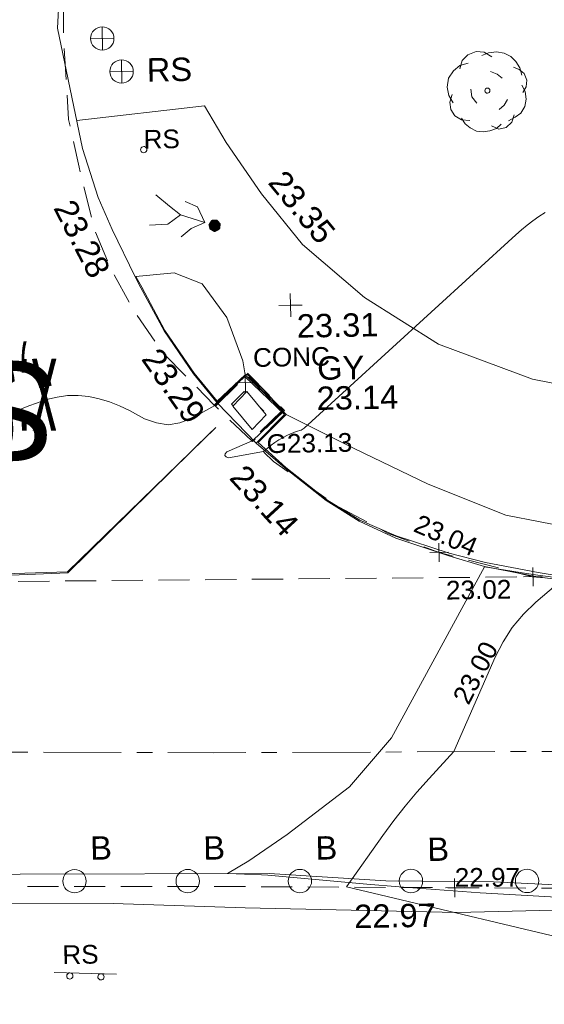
# Model space of a CAD drawing. Header units: millimetres. Extents: x -287732 to 520720, y -88450 to 287754.
# Tile 36 of 256: x -210665 to -202243, y -38345 to -22545. Entities that reach past the tile are written whole.
import ezdxf

# ---------------------------------------------------------------- set-up
doc = ezdxf.new("R2010")
doc.units = ezdxf.units.MM
for name, pattern in [('IMPORT-CENTER _6_', [2000, 1250, -250, 250, -250]), ('IMPORT-DASHED _2_', [750, 500, -250]), ('IMPORT-UG_ELEC_STREET LIGHTING_QLB2 _2_', [2700, 1500, -300.0000000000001, 0, -250, 150, -300.0000000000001, 0, -200])]:
    doc.linetypes.add(name, pattern=pattern)
for name, color, linetype, lineweight, true_color in [('00_TOPO_FOOTPATH', 7, 'Continuous', 9, 0xa50000), ('00_TOPO_FURN_BOLLARD', 7, 'Continuous', 9, 0x666666), ('00_TOPO_FURN_SIGN', 7, 'Continuous', 9, 0x666666), ('00_TOPO_KERB_BOTTOM', 1, 'Continuous', 9, 0xff0000), ('00_TOPO_KERB_TOP', 7, 'Continuous', 9, 0xa500a5), ('00_TOPO_LEVEL_SPOT', 7, 'Continuous', 9, 0x666666), ('00_TOPO_ROAD_MARKING_WHITE_CONTINUOUS', 7, 'Continuous', 9, 0x999999), ('00_TOPO_SERV_GULLY', 7, 'Continuous', 9, 0x5252a5), ('00_TOPO_TREE', 7, 'Continuous', 9, 0x666666), ('00_UAV_FORM_LINES', 7, 'Continuous', 9, 0x666666), ('01_DTM_CONTOUR_MNR', 7, 'Continuous', 9, 0xa5a552), ('12333-PUM-2D-U-0001-C01 - Rev2_REVIT IMPORT_dwg', 7, 'Continuous', 9, 0x767676), ('CONTOURS_INDEX', 4, 'Continuous', 9, 0x00ffff), ('CONTOURS_INDEX_LVL', 4, 'Continuous', 9, 0x00ffff), ('CONTOURS_MINOR', 7, 'Continuous', 9, 0x00a5a5), ('FORM_LINE', 7, 'IMPORT-DASHED _2_', 9, 0x00a500), ('FORM_LINE_LVL', 7, 'Continuous', 9, 0x00a500), ('GULLY', 7, 'Continuous', 9, 0x7fbfff), ('GULLY_LVL', 7, 'Continuous', 9, 0x7fbfff), ('MARKINGS_WHITE_LINE', 7, 'Continuous', 9, 0xc0c0c0), ('ROAD_CROWNLINE', 7, 'IMPORT-CENTER _6_', 9, 0xa500a5), ('ROAD_MARKINGS', 7, 'Continuous', 9, 0xc0c0c0), ('ROADSIGN', 7, 'Continuous', 9, 0x00a5a5), ('ROADSIGN_TXT', 7, 'Continuous', 9, 0x00a5a5), ('SIGN', 7, 'Continuous', 9, 0x00a5a5), ('SIGN_TXT', 7, 'Continuous', 9, 0x00a5a5)]:
    doc.layers.add(name, color=color, linetype=linetype, lineweight=lineweight, true_color=true_color)
for name, color, linetype, lineweight in [('00_TOPO_PEDASTRIAN', 7, 'Continuous', 9), ('00_TOPO_ROAD_EDGE', 7, 'Continuous', 9), ('00_TOPO_ROAD_TEXT', 7, 'Continuous', 9), ('00_TOPO_SURFACE', 7, 'Continuous', 9), ('CHANGE_OF_SURFACE', 7, 'IMPORT-DASHED _2_', 9), ('CHANGE_OF_SURFACE_LVL', 7, 'Continuous', 9), ('Text', 7, 'Continuous', 9), ('TEXT_TXT', 7, 'Continuous', 9)]:
    doc.layers.add(name, color=color, linetype=linetype, lineweight=lineweight)
doc.styles.add('Arial_3', font='arial.ttf', dxfattribs={"height": 299.9999999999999})
doc.styles.add('Arial_5', font='arial.ttf', dxfattribs={"height": 1570.818878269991})
doc.styles.add('Swis721 Lt BT_2', font='swissl.ttf', dxfattribs={"height": 375})
doc.styles.add('Swis721 Lt BT_24', font='swissl.ttf', dxfattribs={"width": 0.393621, "height": 1500})

# ---------------------------------------------------------------- blocks, each defined once
blk = doc.blocks.new('12333-PUM-2D-U-0001-C01 - Rev2_REVIT IMPORT_dwg_PEDESTRIAN CROSS-2077057-Site Location Plan Proposed')
at = {"layer": '00_TOPO_PEDASTRIAN', "true_color": 0xe2e2e2}
blk.add_hatch(color=254, dxfattribs=at).paths.add_polyline_path([(533694013.1314922, 725533098.1409225), (533694082.567378, 725533133.2083061), (533694097.0972908, 725533155.4083337), (533694101.4459887, 725533233.0752666), (533694049.6021676, 725533291.069075), (533693966.2068376, 725533292.524746), (533693948.2519472, 725533283.4569416), (533693905.652398, 725533218.3697536), (533693921.5535598, 725533142.2237315), (533693986.6407477, 725533099.6241823)])
at = {"layer": '00_TOPO_PEDASTRIAN', "color": 253, "true_color": 0xaaaaaa, "flags": 128}
for points in [[(533693459.3850534, 725533382.3265597), (533693283.4504516, 725533521.4605879), (533693069.4278523, 725533707.792194)], [(533693537.3575766, 725533595.8079311), (533693734.0864857, 725533504.5044858), (533693846.3880157, 725533252.7013686), (533693626.6524458, 725533160.1303418), (533693467.1797662, 725533025.5810281)], [(533693846.3880157, 725533252.7013686), (533693459.3850534, 725533382.3265597), (533693253.3460518, 725533237.7576723), (533692958.9429516, 725533222.8270801)]]:
    blk.add_lwpolyline(points, dxfattribs=at)
blk = doc.blocks.new('12333-PUM-2D-U-0001-C01 - Rev2_REVIT IMPORT_dwg_CONIFEROUS_TREE-2077090-Site Location Plan Proposed')
at = {"layer": '00_TOPO_TREE', "color": 254, "true_color": 0xcccccc, "flags": 128}
for points in [[(533697985.8354382, 725535644.5373849), (533698025.447797, 725535776.5785811), (533698117.8766342, 725535869.0074184), (533698249.9178305, 725535921.8238969), (533698381.9590266, 725535908.6197773), (533698500.7961032, 725535829.3950596)], [(533698342.3466678, 725535855.8032988), (533698447.9796248, 725535895.4156578), (533698580.0208209, 725535908.6197773), (533698698.8578975, 725535882.211538), (533698804.4908544, 725535829.3950596), (533698883.7155721, 725535750.1703418), (533698949.7361702, 725535644.5373849), (533698976.1444095, 725535525.7003083)], [(533697866.9983616, 725535103.1684805), (533697800.9777635, 725535222.0055573), (533697774.5695242, 725535354.0467533), (533697800.9777635, 725535499.2920691), (533697880.2024812, 725535618.1291456), (533697985.8354382, 725535697.3538635), (533698117.8766342, 725535736.9662223)], [(533698474.3878641, 725535591.7209064), (533698580.0208209, 725535552.1085476), (533698659.2455386, 725535486.0879495)], [(533698844.1032133, 725535657.7415045), (533698936.5320507, 725535618.1291456), (533699015.7567683, 725535552.1085476), (533699055.3691271, 725535446.4755906), (533699042.1650075, 725535340.8426338), (533698989.3485291, 725535248.4137964)], [(533698976.1444095, 725535367.250873), (533699028.960888, 725535261.617916), (533699042.1650075, 725535142.7808396), (533699015.7567683, 725535023.943763), (533698949.7361702, 725534918.3108059), (533698857.3073328, 725534852.290208), (533698751.6743759, 725534799.4737294)], [(533698131.0807539, 725534812.6778489), (533697999.0395577, 725534825.8819686), (533697893.4066008, 725534891.9025667), (533697827.3860027, 725534997.5355237), (533697814.181883, 725535116.3726003), (533697853.794242, 725535235.2096767)], [(533698249.9178305, 725535089.964361), (533698170.6931129, 725535195.5973179), (533698157.4889932, 725535314.4343946)], [(533698738.4702564, 725535142.7808396), (533698685.6537778, 725535050.3520023), (533698606.4290602, 725534984.331404)], [(533698844.1032133, 725534891.9025667), (533698804.4908544, 725534773.0654901), (533698712.0620171, 725534693.8407724), (533698593.2249405, 725534667.4325333), (533698474.3878641, 725534720.2490116)], [(533698632.8372994, 725534746.657251), (533698553.6125817, 725534680.6366528), (533698447.9796248, 725534641.0242939), (533698342.3466678, 725534627.8201743), (533698236.7137108, 725534641.0242939), (533698131.0807539, 725534693.8407724), (533698051.8560362, 725534759.8613706), (533697999.0395577, 725534852.290208)]]:
    blk.add_lwpolyline(points, dxfattribs=at)
at = {"layer": '00_TOPO_TREE', "color": 254, "true_color": 0xcccccc}
blk.add_ellipse((533698421.5713855, 725535288.0261552), major_axis=(0, 40.73332190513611), ratio=0.9999999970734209, dxfattribs=at)
blk = doc.blocks.new('12333-PUM-2D-U-0001-C01 - Rev2_REVIT IMPORT_dwg_MSL_Bollard_2-2077182-Site Location Plan Proposed')
at = {"layer": '00_TOPO_FURN_BOLLARD', "color": 254, "true_color": 0xcccccc}
blk.add_circle((0, 0), 62.50000000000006, dxfattribs=at)
blk = doc.blocks.new('12333-PUM-2D-U-0001-C01 - Rev2_REVIT IMPORT_dwg_MSL_RoadSign_SYM-2077193-Site Location Plan Proposed')
at = {"layer": '00_TOPO_FURN_SIGN', "color": 254, "true_color": 0xcccccc}
for p, q in [((-0.2287617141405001, -500.0000000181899), (-0.2287617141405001, 499.9999999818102)), ((-500.2287617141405, 0), (499.7712382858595, 0))]:
    blk.add_line(p, q, dxfattribs=at)
blk.add_circle((-0.2287617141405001, 0), 500.0000000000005, dxfattribs=at)
blk = doc.blocks.new('12333-PUM-2D-U-0001-C01 - Rev2_REVIT IMPORT_dwg_MM-2077200-Site Location Plan Proposed')
at = {"layer": '00_TOPO_LEVEL_SPOT', "color": 254, "true_color": 0xcccccc, "flags": 128}
for points in [[(500.0000000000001, 0), (0, 0), (0, 500.0000000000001)], [(0, -500.0000000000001), (0, 0), (-500.0000000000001, 0)]]:
    blk.add_lwpolyline(points, dxfattribs=at)
blk = doc.blocks.new('12333-PUM-2D-U-0001-C01 - Rev2_REVIT IMPORT_dwg_MGS62954_T2_Galway_ITM_3d_Rev1-2077680-Site Location Plan Proposed')
at = {"layer": '00_TOPO_FOOTPATH', "color": 254, "true_color": 0xcccccc, "flags": 128}
for points in [[(533691820.7927331, 725534922.0456265), (533693875.040425, 725535121.7654512), (533694212.7353935, 725534526.63968), (533694766.8859937, 725533694.2056744), (533695411.3609727, 725532872.3633764), (533696392.6597428, 725532004.0532382), (533697563.4388061, 725531232.0749664), (533699066.2225912, 725530644.7332549), (533700825.9098516, 725530265.395303), (533702469.1437068, 725530080.511673), (533704776.4863335, 725529984.4054228), (533707598.8263958, 725530069.256862), (533710288.9305036, 725530007.4723433), (533712304.6461683, 725530017.6468557), (533714804.6280224, 725529949.3521751), (533719178.2763833, 725529831.9239718), (533723376.6614003, 725529730.7802141), (533726844.1411495, 725529688.1416405), (533730505.1700301, 725529676.8274227), (533732966.8842585, 725529615.6424259), (533735871.1443638, 725529492.4594053)], [(533695099.3840633, 725530148.0523796), (533696184.0220641, 725529582.7719326), (533697359.5495467, 725528990.5661861), (533698598.9221547, 725528469.3805934), (533699694.2821805, 725528236.7511711), (533701118.2044929, 725528118.3071287), (533703003.5859919, 725528018.3769999), (533706127.0283537, 725527907.4418334), (533709131.7211658, 725527874.7755041), (533712146.336264, 725527790.6842086), (533715186.7968982, 725527718.3604088), (533718066.4290972, 725527663.8844986), (533722021.4424978, 725527595.3003036), (533725031.2692128, 725527567.265404), (533730059.5391114, 725527466.9870226), (533733218.7544251, 725527441.3378489), (533735891.7528026, 725527383.6132758), (533738626.5596517, 725527337.5902424), (533741033.7050752, 725527302.5815476), (533743871.4091129, 725527255.0549641), (533746569.4704306, 725527200.4039946)]]:
    blk.add_lwpolyline(points, dxfattribs=at)
at = {"layer": '00_TOPO_KERB_BOTTOM', "color": 254, "true_color": 0xcccccc, "flags": 128}
blk.add_lwpolyline([(533692712.77217, 725532397.892115), (533692802.2899946, 725532221.8621006), (533693162.9143394, 725531523.2361195), (533693621.9590318, 725530825.714268), (533693996.0841529, 725530355.9988405), (533694448.5932842, 725530770.9334652), (533695075.0075648, 725530147.826786), (533694608.5491027, 725529698.6652929), (533695067.2414637, 725529286.609404), (533695717.2920297, 725528756.6044194), (533696242.1026932, 725528415.1828749), (533696825.5180073, 725528134.0047326), (533697670.9170958, 725527837.2625825), (533698238.3318217, 725527654.890962), (533699089.0564945, 725527475.842477), (533699938.6447018, 725527343.4939046), (533700865.906726, 725527304.5031056), (533702102.3069716, 725527279.2092751), (533703550.9560022, 725527257.381877), (533705786.2235602, 725527200.0530872), (533707910.3267434, 725527163.856397)], dxfattribs=at)
at = {"layer": '00_TOPO_KERB_TOP', "color": 254, "true_color": 0xcccccc, "flags": 128}
blk.add_lwpolyline([(533692727.673927, 725532405.470214), (533692817.1687816, 725532229.485368), (533693177.36486, 725531531.6890537), (533693635.5077642, 725530835.5374763), (533693997.9061876, 725530380.5449594), (533694450.5749376, 725530795.1335776), (533695099.3840633, 725530148.0523796), (533694642.8519773, 725529707.2106861), (533695077.9683383, 725529299.4339162), (533695727.1608306, 725528770.1285439), (533696250.3235839, 725528429.7790664), (533696831.93555, 725528169.1030021), (533697676.244288, 725527880.2884748), (533698258.2579357, 725527719.2110997), (533699097.9958991, 725527544.0914277), (533699940.2877163, 725527390.1442437), (533700866.4289353, 725527345.9242947), (533702102.6038768, 725527311.7599156), (533703551.296261, 725527274.0966003), (533705786.6456086, 725527252.0097731), (533707910.8304716, 725527209.36132)], dxfattribs=at)
at = {"layer": '00_TOPO_ROAD_EDGE', "color": 254, "true_color": 0xcccccc}
blk.add_line((533693996.0841529, 725530355.9988402), (533694608.5491027, 725529698.6652927), dxfattribs=at)
at = {"layer": '00_TOPO_ROAD_EDGE', "color": 254, "true_color": 0xcccccc, "flags": 128}
for points in [[(533691658.8461158, 725538146.5798559), (533691539.1096403, 725536410.0874267), (533691905.3370752, 725534475.4248737), (533692145.5735084, 725533681.3652668), (533692361.3312703, 725533162.881635), (533692712.77217, 725532397.892115)], [(533687156.3618909, 725522768.2754226), (533690703.0704798, 725522846.6185213), (533694701.3661993, 725522790.5427078), (533696570.8116125, 725522637.1828622), (533698294.3963894, 725522593.0913839), (533700285.3839018, 725522461.8632078), (533701732.5965362, 725522537.1270198), (533703824.0291593, 725522562.7580923), (533707623.4316174, 725522442.4645853), (533709985.1556471, 725522378.819139), (533711766.848905, 725522367.5572037), (533714249.1553892, 725522280.4013344), (533716199.4428018, 725522237.9810272), (533718452.2097531, 725522172.8865429), (533720765.376072, 725522157.1364177), (533722652.0142329, 725522098.8829043), (533725266.7984632, 725521975.9192293), (533727654.3409114, 725521979.9363225), (533730150.4581242, 725521964.6446526), (533732716.4723083, 725521829.3467591), (533734764.9271429, 725521820.1687675)]]:
    blk.add_lwpolyline(points, dxfattribs=at)
at = {"layer": '00_TOPO_ROAD_MARKING_WHITE_CONTINUOUS', "color": 254, "true_color": 0xcccccc, "flags": 128}
blk.add_lwpolyline([(533693900.0000001, 725529900.0000001), (533691550.0000001, 725527670), (533689080.0000001, 725527610), (533689210.0000001, 725532310.0000002), (533689270.0000001, 725535730.0000001)], dxfattribs=at)
at = {"layer": '00_TOPO_SERV_GULLY', "color": 254, "true_color": 0xcccccc}
for p, q in [((533694474.9000001, 725530527.6000001), (533694246.3000001, 725530299.0000001)), ((533694779.7000001, 725530146.6000001), (533694474.9000001, 725530527.6000001)), ((533694551.1000001, 725529918.0000001), (533694246.3000001, 725530299.0000001)), ((533694779.7000001, 725530146.6000001), (533694551.1000001, 725529918.0000001))]:
    blk.add_line(p, q, dxfattribs=at)
at = {"layer": '00_TOPO_SURFACE', "color": 254, "true_color": 0xcccccc, "flags": 128}
blk.add_lwpolyline([(533694450.5749376, 725530795.1335776), (533694419.0296693, 725531022.4453495), (533694175.4463233, 725531720.450699), (533693786.8929148, 725532266.1991141), (533693341.8054522, 725532450.9058131), (533692727.673927, 725532405.470214)], dxfattribs=at)
at = {"layer": '00_UAV_FORM_LINES', "color": 254, "true_color": 0xcccccc, "flags": 128}
blk.add_lwpolyline([(533671420.4330001, 725522630.925), (533676702.4330001, 725522468.925), (533680776.4330001, 725522369.925), (533684472.4330001, 725522461.9250002), (533687960.4330001, 725522417.9250002), (533692184.4330002, 725522348.9250001), (533694302.4330001, 725522245.925), (533697704.4330001, 725522110.925), (533701453.433, 725522132.925), (533704272.433, 725522061.925), (533707237.4330039, 725522147.9250001)], dxfattribs=at)
at = {"layer": '01_DTM_CONTOUR_MNR', "color": 254, "true_color": 0xcccccc, "flags": 128}
blk.add_lwpolyline([(533699628.3333334, 725527423), (533699093.6124215, 725527501.6745282), (533698912.3292902, 725527531.3746632), (533698240.0000001, 725527650.0000001), (533696700.0000001, 725524930.0000001), (533696014.4558431, 725524154.5191902), (533694998.6028497, 725523410.3981538), (533694377.1884265, 725522996.8591405), (533694030.0000001, 725522800.0000001), (533694576.6000753, 725522768.4539815), (533694679.0737319, 725522761.749538), (533696263.5181023, 725522587.3445199), (533696784.0283868, 725522539.6150047), (533698077.5778762, 725522417.182001), (533699302.2297782, 725522326.5175377)], dxfattribs=at)
for name, p, xscale, yscale, zscale in [('12333-PUM-2D-U-0001-C01 - Rev2_REVIT IMPORT_dwg_MSL_RoadSign_SYM-2077193-Site Location Plan Proposed', (533692254.6234188, 725536232.5988307), 0.375, 0.375, 0.375), ('12333-PUM-2D-U-0001-C01 - Rev2_REVIT IMPORT_dwg_MSL_RoadSign_SYM-2077193-Site Location Plan Proposed', (533692554.8194901, 725535698.0813975), 0.375, 0.375, 0.375), ('12333-PUM-2D-U-0001-C01 - Rev2_REVIT IMPORT_dwg_MM-2077200-Site Location Plan Proposed', (533695200.0000001, 725531900), 0.375, 0.375, 0.375), ('12333-PUM-2D-U-0001-C01 - Rev2_REVIT IMPORT_dwg_MSL_Bollard_2-2077182-Site Location Plan Proposed', (533691573.0378686, 725522719.873913), 3, 3, 3), ('12333-PUM-2D-U-0001-C01 - Rev2_REVIT IMPORT_dwg_MSL_Bollard_2-2077182-Site Location Plan Proposed', (533693389.1274729, 725522689.1528094), 3, 3, 3), ('12333-PUM-2D-U-0001-C01 - Rev2_REVIT IMPORT_dwg_MSL_Bollard_2-2077182-Site Location Plan Proposed', (533695189.7609956, 725522658.6931621), 3, 3, 3), ('12333-PUM-2D-U-0001-C01 - Rev2_REVIT IMPORT_dwg_MSL_Bollard_2-2077182-Site Location Plan Proposed', (533696972.7304246, 725522628.5323218), 3, 3, 3), ('12333-PUM-2D-U-0001-C01 - Rev2_REVIT IMPORT_dwg_MSL_Bollard_2-2077182-Site Location Plan Proposed', (533698835.4642755, 725522597.0221806), 3, 3, 3)]:
    blk.add_blockref(name, p, dxfattribs=dict(xscale=xscale, yscale=yscale, zscale=zscale))
for name in ['12333-PUM-2D-U-0001-C01 - Rev2_REVIT IMPORT_dwg_CONIFEROUS_TREE-2077090-Site Location Plan Proposed', '12333-PUM-2D-U-0001-C01 - Rev2_REVIT IMPORT_dwg_PEDESTRIAN CROSS-2077057-Site Location Plan Proposed']:
    blk.add_blockref(name, (0, 0))
at = {"layer": '00_TOPO_FOOTPATH', "color": 251, "true_color": 0x666666, "insert": (533695152.9250138, 725534102.7943755), "char_height": 375, "width": 1495.902363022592, "attachment_point": 1, "rotation": 308.4656368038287, "line_spacing_factor": 1.005061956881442, "style": 'Swis721 Lt BT_2'}
blk.add_mtext('23.35', dxfattribs=at)
at = {"layer": '00_TOPO_FURN_BOLLARD', "char_height": 375, "width": 398.9072968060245, "attachment_point": 1, "line_spacing_factor": 1.005061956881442, "style": 'Swis721 Lt BT_2'}
for insert in [(533691832.6769644, 725523433.0630001), (533693648.7665687, 725523402.3418967), (533695449.4000912, 725523371.8822491), (533697243.9298096, 725523318.6163915)]:
    blk.add_mtext('B', dxfattribs=dict(at, insert=insert))
at = {"layer": '00_TOPO_FURN_SIGN', "insert": (533692959.0775612, 725535903.2753605), "char_height": 375, "width": 783.5679044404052, "attachment_point": 1, "line_spacing_factor": 1.005061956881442, "style": 'Swis721 Lt BT_2'}
blk.add_mtext('RS', dxfattribs=at)
at = {"layer": '00_TOPO_KERB_BOTTOM', "color": 251, "true_color": 0x666666, "insert": (533694433.854871, 725529387.35793), "char_height": 375, "width": 1495.902363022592, "attachment_point": 1, "rotation": 311.54223298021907, "line_spacing_factor": 1.005061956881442, "style": 'Swis721 Lt BT_2'}
blk.add_mtext('23.14', dxfattribs=at)
at = {"layer": '00_TOPO_KERB_TOP', "color": 251, "true_color": 0x666666, "insert": (533693089.9387264, 725531288.9422705), "char_height": 375, "width": 1495.902363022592, "attachment_point": 1, "rotation": 304.09352216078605, "line_spacing_factor": 1.005061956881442, "style": 'Swis721 Lt BT_2'}
blk.add_mtext('23.29', dxfattribs=at)
at = {"layer": '00_TOPO_LEVEL_SPOT', "insert": (533695295.0808528, 725531752.6102246), "char_height": 375, "width": 1495.902363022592, "attachment_point": 1, "line_spacing_factor": 1.005061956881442, "style": 'Swis721 Lt BT_2'}
blk.add_mtext('23.31', dxfattribs=at)
at = {"layer": '00_TOPO_ROAD_EDGE', "color": 251, "true_color": 0x666666, "insert": (533691751.3139316, 725533695.1819301), "char_height": 375, "width": 1495.902363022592, "attachment_point": 1, "rotation": 296.4090519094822, "line_spacing_factor": 1.005061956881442, "style": 'Swis721 Lt BT_2'}
blk.add_mtext('23.28', dxfattribs=at)
at = {"layer": '00_TOPO_ROAD_EDGE', "color": 251, "true_color": 0x666666, "insert": (533696050.6222007, 725522262.7529234), "char_height": 375, "width": 1495.902363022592, "attachment_point": 1, "line_spacing_factor": 1.005061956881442, "style": 'Swis721 Lt BT_2'}
blk.add_mtext('22.97', dxfattribs=at)
at = {"layer": '00_TOPO_ROAD_TEXT', "color": 251, "true_color": 0x666666, "insert": (533691415.6635749, 725529606.92226), "char_height": 1500, "width": 3153.267203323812, "attachment_point": 1, "rotation": 179.1735136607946, "line_spacing_factor": 1.005061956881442, "style": 'Swis721 Lt BT_24'}
blk.add_mtext('x;STOP', dxfattribs=at)
at = {"layer": '00_TOPO_SERV_GULLY', "color": 251, "true_color": 0x666666, "char_height": 375, "attachment_point": 1, "line_spacing_factor": 1.005061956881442, "style": 'Swis721 Lt BT_2'}
for s, insert, width in [('GY', (533695610.5263608, 725531069.6772699), 821.5590755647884), ('23.14', (533695592.9506899, 725530586.6545411), 1495.902363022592)]:
    blk.add_mtext(s, dxfattribs=dict(at, insert=insert, width=width))
blk = doc.blocks.new('12333-PUM-2D-U-0001-C01 - Rev2_REVIT IMPORT_dwg_CIRCL-2077787-Site Location Plan Proposed')
at = {"layer": 'ROADSIGN', "color": 254, "true_color": 0xaae1e1, "flags": 128}
blk.add_lwpolyline([(475.0000000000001, -154), (500.0000000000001, 0), (475.0000000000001, 154), (404.0000000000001, 293), (293, 404.0000000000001), (154, 475.0000000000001), (0, 500.0000000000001), (-154, 475.0000000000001), (-293, 404.0000000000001), (-404.0000000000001, 293), (-475.0000000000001, 154), (-500.0000000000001, 0), (-475.0000000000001, -154), (-404.0000000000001, -293), (-293, -404.0000000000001), (-154, -475.0000000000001), (0, -500.0000000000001), (154, -475.0000000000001), (293, -404.0000000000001), (404.0000000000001, -293)], close=True, dxfattribs=at)
blk = doc.blocks.new('12333-PUM-2D-U-0001-C01 - Rev2_REVIT IMPORT_dwg_SPOT-2077713-Site Location Plan Proposed')
at = {"layer": 'Text', "color": 253, "true_color": 0xaaaaaa}
for p, q in [((-500.0000000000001, 0), (500.0000000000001, 0)), ((0, 500.0000000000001), (0, -500.0000000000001))]:
    blk.add_line(p, q, dxfattribs=at)
blk = doc.blocks.new('12333-PUM-2D-U-0001-C01 - Rev2_REVIT IMPORT_dwg_SIGNLEFT-2077795-Site Location Plan Proposed')
at = {"layer": 'SIGN', "color": 254, "true_color": 0xaae1e1}
blk.add_line((500.0000000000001, -50), (-500.0000000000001, -50), dxfattribs=at)
at = {"layer": 'SIGN', "color": 254, "true_color": 0xaae1e1, "flags": 128}
for points in [[(-200, 0), (-202.5, 15.5), (-209.5, 29.5), (-220.5, 40.50000000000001), (-234.5, 47.50000000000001), (-250, 50), (-265.5000000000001, 47.50000000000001), (-279.5000000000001, 40.50000000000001), (-290.5, 29.5), (-297.5, 15.5), (-300, 0), (-297.5, -15.5), (-290.5, -29.5), (-279.5000000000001, -40.50000000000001), (-265.5000000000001, -47.50000000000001), (-250, -50), (-234.5, -47.50000000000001), (-220.5, -40.50000000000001), (-209.5, -29.5), (-202.5, -15.5)], [(300, 0), (297.5, 15.5), (290.5, 29.5), (279.5000000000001, 40.50000000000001), (265.5000000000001, 47.50000000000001), (250, 50), (234.5, 47.50000000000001), (220.5, 40.50000000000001), (209.5, 29.5), (202.5, 15.5), (200, 0), (202.5, -15.5), (209.5, -29.5), (220.5, -40.50000000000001), (234.5, -47.50000000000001), (250, -50), (265.5000000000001, -47.50000000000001), (279.5000000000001, -40.50000000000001), (290.5, -29.5), (297.5, -15.5)]]:
    blk.add_lwpolyline(points, close=True, dxfattribs=at)
blk = doc.blocks.new('12333-PUM-2D-U-0001-C01 - Rev2_REVIT IMPORT_dwg_SPOT-2077769-Site Location Plan Proposed')
at = {"layer": 'CHANGE_OF_SURFACE_LVL', "color": 253, "true_color": 0xaaaaaa}
for p, q in [((-500.0000000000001, 0), (500.0000000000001, 0)), ((0, 500.0000000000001), (0, -500.0000000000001))]:
    blk.add_line(p, q, dxfattribs=at)
blk = doc.blocks.new('12333-PUM-2D-U-0001-C01 - Rev2_REVIT IMPORT_dwg_SPOT-2077773-Site Location Plan Proposed')
at = {"layer": 'FORM_LINE_LVL', "color": 9, "true_color": 0xaae1aa}
for p, q in [((-500.0000000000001, 0), (500.0000000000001, 0)), ((0, 500.0000000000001), (0, -500.0000000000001))]:
    blk.add_line(p, q, dxfattribs=at)
blk = doc.blocks.new('12333-PUM-2D-U-0001-C01 - Rev2_REVIT IMPORT_dwg-1620468-Site Location Plan Proposed')
at = {"layer": 'CHANGE_OF_SURFACE', "color": 253, "true_color": 0xaaaaaa, "flags": 128}
for points in [[(50610.7210367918, -76022.89412752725), (50553.358266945, -79562.17704853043), (50610.7210367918, -80910.20214813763), (50765.60051669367, -81678.86326869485), (51006.52415119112, -82717.12940919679), (51247.44778603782, -83325.17477311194), (51620.30579254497, -84025.00056941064), (52056.26284563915, -84678.93614945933), (52868.86636796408, -85535.01517756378), (52887.72525230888, -85553.57629002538), (53454.638622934, -86111.5383966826), (53473.50470942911, -86130.10659778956), (53805.82733673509, -86457.18202553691), (54803.93953819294, -87185.68920693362), (55615.62273616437, -87635.98695315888), (56435.91034971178, -87962.95474329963), (57935.9467906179, -88378.83482733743), (59109.01544080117, -88502.16478365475), (60003.8746559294, -88519.37361445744)], [(52868.86636796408, -85535.01517756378), (53402.79439033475, -85025.73299373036), (53994.68906107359, -85643.21069011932), (53473.50470942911, -86130.10659778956)], [(52887.72525230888, -85553.57629002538), (53401.95705974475, -85063.1261455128), (53957.0574349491, -85642.1734536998), (53454.638622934, -86111.5383966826)], [(-21409.7088528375, -95024.19184514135), (-21150.10447439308, -95182.0593725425), (-18502.14712868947, -95805.21797121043), (-18225.86288198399, -95357.63749154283), (-16789.18479976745, -95595.24194372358), (-16744.97932032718, -96269.3755056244), (-14243.6269432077, -96421.09520873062), (-11146.03735262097, -96719.38161365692), (-9287.483598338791, -96834.10715404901), (-7038.863006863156, -96639.07373556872), (-1394.366419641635, -97132.39355885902), (1806.47615715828, -97304.48186956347), (5535.056219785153, -97132.39355885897), (9389.834376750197, -97086.50334272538), (13089.73305381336, -97201.22888311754), (13594.52543174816, -96099.86369579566), (13869.8667284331, -94585.48656257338), (14363.18655195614, -92646.62492973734), (27366.56348791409, -92832.39947806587), (28836.39567962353, -92815.82242331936), (28823.69409152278, -93584.3277854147), (29680.21964305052, -93595.9024551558), (29684.85959782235, -92831.87553775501), (35522.47444668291, -93003.69571079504), (42935.58238574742, -93082.5819834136), (52549.58267009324, -93254.67029411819), (60637.73326727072, -93438.23115865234), (70045.22757907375, -93564.42925299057), (79590.39253916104, -93753.7263947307), (89646.08615415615, -93983.17747563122), (89998.77107609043, -95735.27139390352)]]:
    blk.add_lwpolyline(points, dxfattribs=at)
at = {"layer": 'CONTOURS_INDEX', "color": 131, "true_color": 0xaaffff, "flags": 128}
blk.add_lwpolyline([(58407.7914833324, -88430.76706444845), (57973.35567919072, -88788.18870987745), (57771.63503854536, -88978.81683171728), (57589.71025317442, -89184.66784397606), (57437.47925036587, -89413.35319250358), (57305.04410213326, -89657.26143179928), (56617.79148329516, -91160.76706442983), (56211.04577626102, -91586.17093553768), (56012.06558558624, -91802.55883058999), (55818.92179581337, -92023.84415070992), (55634.53260681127, -92252.4756087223), (55455.97981847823, -92486.00449191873), (54857.79148351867, -93300.76706467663), (59115.21439638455, -94394.08285915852)], dxfattribs=at)
at = {"layer": 'CONTOURS_MINOR', "color": 254, "true_color": 0xaae1e1, "flags": 128}
blk.add_lwpolyline([(58233.03378385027, -82537.9679609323), (58132.97121797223, -82602.56836516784), (58035.83466447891, -82668.41685120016), (57940.81544247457, -82737.06175619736), (57848.97221752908, -82809.90128964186), (57759.24632418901, -82885.53724158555), (54304.88288751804, -85932.7556125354), (54257.29844393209, -85961.14602836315), (54176.40859307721, -85980.3600879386), (54033.98734680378, -86039.78677093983), (53964.37458437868, -86072.22314085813), (53896.86002081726, -86108.2352019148), (53832.49275654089, -86149.61079892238), (53770.22369136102, -86194.5620874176), (53647.79148332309, -86290.76706443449), (53082.53603160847, -86383.0996286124), (53046.01362603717, -86367.6367389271), (53026.54051652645, -86347.39084879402), (53032.64135180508, -86319.97045699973), (53055.79148337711, -86287.76706464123), (53467.79148327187, -86120.76706474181), (53557.97181115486, -86038.81214652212), (53602.83665079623, -85997.59552942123), (53647.40113797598, -85956.06012025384), (53691.515097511, -85914.0465235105), (53735.32870528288, -85871.71413481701), (53971.79148334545, -85640.7670644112), (53627.51021620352, -85265.75066766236), (53591.49994107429, -85227.55544958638), (53554.8344735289, -85190.01739937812), (53517.18621770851, -85153.46510068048), (53478.8827697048, -85117.5699690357), (53401.29148331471, -85046.76706448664), (53180.12341181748, -85250.33519638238), (53128.93862673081, -85297.90285695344), (53078.0620147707, -85345.79476271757), (53027.64766255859, -85394.17303644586), (52977.54148335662, -85442.87555536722), (52877.79148353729, -85540.76706443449), (52499.53223916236, -85743.8873704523), (52310.75814832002, -85809.6448010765), (52122.3677941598, -85836.75917855), (51934.55304496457, -85805.90897623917), (51747.12203233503, -85736.41572124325), (51504.96385444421, -85600.11628805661), (51349.64557900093, -85522.32341922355), (51190.49913040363, -85454.94180358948), (51025.61042062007, -85403.17706856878), (50856.89353721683, -85361.8235877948), (50686.00921239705, -85341.83635085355), (50516.09450287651, -85338.80041353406), (50347.63421688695, -85361.19142570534), (50180.14354654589, -85400.5337372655), (50015.14828193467, -85452.71780528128), (49892.42347923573, -85495.52797805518), (49771.68824523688, -85542.99382935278), (49653.93736376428, -85597.44319785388)], dxfattribs=at)
at = {"layer": 'FORM_LINE', "color": 9, "true_color": 0xaae1aa}
blk.add_line((37675.416358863, -88206.74651686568), (57935.9467906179, -88378.83482733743), dxfattribs=at)
at = {"layer": 'GULLY', "color": 254, "true_color": 0xd4e9ff}
for p, q in [((53351.84475744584, -85325.96027955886), (53373.58010479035, -85348.42622678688)), ((53598.9065261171, -85581.3266451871), (53660.60803527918, -85645.10215457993))]:
    blk.add_line(p, q, dxfattribs=at)
at = {"layer": 'GULLY', "color": 254, "true_color": 0xd4e9ff, "flags": 128}
blk.add_lwpolyline([(53172.3355061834, -85549.67082543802), (53147.32967654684, -85523.82446371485), (53351.84475744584, -85325.96027955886)], dxfattribs=at)
at = {"layer": 'MARKINGS_WHITE_LINE', "color": 254, "true_color": 0xeaeaea, "flags": 128}
blk.add_lwpolyline([(52888.81025707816, -85895.92399133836), (50468.10135501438, -88167.48969093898), (48070.33756060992, -88201.90735301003), (48202.27193227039, -82408.2675636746)], dxfattribs=at)
at = {"layer": 'ROAD_CROWNLINE', "color": 254, "true_color": 0xe1aae1, "flags": 128}
blk.add_lwpolyline([(249005.8644351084, -92725.2641448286), (244452.7000512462, -94206.14770636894), (233556.0493661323, -94382.9696243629), (213354.145256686, -93697.78469263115), (191428.2274483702, -93432.55181610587), (168463.4808728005, -92924.1888026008), (161119.0984302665, -92829.82842857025), (147819.5219684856, -92658.95592560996), (134837.1275247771, -92303.77720983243), (124390.617859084, -92017.97647366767), (104166.61100951, -91620.1271587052), (79168.41237922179, -91354.89428194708), (65619.43292734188, -91288.58606284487), (52755.63840637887, -91111.76414496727), (39913.94662542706, -90846.53126820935), (23027.45347493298, -90603.40113099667), (4969.515118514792, -90095.03811749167), (-7098.580772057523, -89785.59976140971), (-12602.16296347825, -89763.49702151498), (-16470.14241560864, -88901.49017248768), (-19409.80679926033, -87265.88743273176), (-21200.12871723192, -85365.051816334), (-21239.58346818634, -85277.7150860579)], dxfattribs=at)
blk.add_blockref('12333-PUM-2D-U-0001-C01 - Rev2_REVIT IMPORT_dwg_MGS62954_T2_Galway_ITM_3d_Rev1-2077680-Site Location Plan Proposed', (-533641079.6498471, -725615854.3561786))
for name, p, xscale, yscale, zscale in [('12333-PUM-2D-U-0001-C01 - Rev2_REVIT IMPORT_dwg_CIRCL-2077787-Site Location Plan Proposed', (51808.93561523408, -81416.61202162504), 0.1, 0.1, 0.1), ('12333-PUM-2D-U-0001-C01 - Rev2_REVIT IMPORT_dwg_SPOT-2077713-Site Location Plan Proposed', (53372.09159531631, -85184.98416058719), 0.3, 0.3, 0.3), ('12333-PUM-2D-U-0001-C01 - Rev2_REVIT IMPORT_dwg_SPOT-2077769-Site Location Plan Proposed', (56435.91034971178, -87962.95474329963), 0.3, 0.3, 0.3), ('12333-PUM-2D-U-0001-C01 - Rev2_REVIT IMPORT_dwg_SPOT-2077773-Site Location Plan Proposed', (57935.9467906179, -88378.83482733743), 0.3, 0.3, 0.3), ('12333-PUM-2D-U-0001-C01 - Rev2_REVIT IMPORT_dwg_SPOT-2077769-Site Location Plan Proposed', (56593.65796868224, -93346.45072638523), 0.3, 0.3, 0.3)]:
    blk.add_blockref(name, p, dxfattribs=dict(xscale=xscale, yscale=yscale, zscale=zscale))
at = {"rotation": 177.4886367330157}
blk.add_blockref('12333-PUM-2D-U-0001-C01 - Rev2_REVIT IMPORT_dwg_SIGNLEFT-2077795-Site Location Plan Proposed', (50640.52631938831, -94665.08842236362), dxfattribs=at)
at = {"layer": 'CHANGE_OF_SURFACE_LVL', "char_height": 299.9999999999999, "width": 1256.112065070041, "attachment_point": 1, "line_spacing_factor": 0.9417779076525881, "style": 'Arial_3'}
for s, insert, rotation in [('23.04', (56135.0300564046, -87336.24728723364), 335.6939051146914), ('22.97', (56598.02114017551, -93031.48572553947), 359.2124757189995)]:
    blk.add_mtext(s, dxfattribs=dict(at, insert=insert, rotation=rotation))
at = {"layer": 'CONTOURS_INDEX_LVL', "insert": (56601.91573679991, -90289.53442601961), "char_height": 299.9999999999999, "width": 1256.112065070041, "attachment_point": 1, "rotation": 61.35173780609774, "line_spacing_factor": 0.9417779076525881, "style": 'Arial_3'}
blk.add_mtext('23.00', dxfattribs=at)
at = {"layer": 'FORM_LINE_LVL', "insert": (56536.43285785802, -88420.95515720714), "char_height": 299.9999999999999, "width": 1256.112065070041, "attachment_point": 1, "line_spacing_factor": 0.9417779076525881, "style": 'Arial_3'}
blk.add_mtext('23.02', dxfattribs=at)
at = {"layer": 'GULLY_LVL', "insert": (53698.71391193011, -86020.50564188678), "char_height": 299.9999999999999, "width": 1645.433348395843, "attachment_point": 1, "line_spacing_factor": 0.9417779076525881, "style": 'Arial_3'}
blk.add_mtext('G23.13', dxfattribs=at)
at = {"layer": 'ROAD_MARKINGS', "insert": (50334.57843350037, -86373.55556945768), "char_height": 1570.818878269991, "width": 7134.435331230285, "attachment_point": 1, "rotation": 178.56790564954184, "line_spacing_factor": 0.9417779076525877, "style": 'Arial_5'}
blk.add_mtext('STOP', dxfattribs=at)
at = {"layer": 'ROADSIGN_TXT', "insert": (51808.89148323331, -81101.55596963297), "char_height": 299.9999999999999, "width": 694.1671938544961, "attachment_point": 1, "line_spacing_factor": 0.9417779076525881, "style": 'Arial_3'}
blk.add_mtext('RS', dxfattribs=at)
at = {"layer": 'SIGN_TXT', "insert": (50276.80077042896, -94162.26429009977), "char_height": 299.9999999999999, "width": 694.1671938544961, "attachment_point": 1, "line_spacing_factor": 0.9417779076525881, "style": 'Arial_3'}
blk.add_mtext('RS', dxfattribs=at)
at = {"layer": 'TEXT_TXT', "insert": (53504.71733871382, -84634.3496603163), "char_height": 299.9999999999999, "width": 1469.136918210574, "attachment_point": 1, "line_spacing_factor": 0.9417779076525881, "style": 'Arial_3'}
blk.add_mtext('CONC', dxfattribs=at)

msp = doc.modelspace()

# ---------------------------------------------------------------- block references
at = {"layer": '12333-PUM-2D-U-0001-C01 - Rev2_REVIT IMPORT_dwg', "color": 254, "linetype": 'IMPORT-UG_ELEC_STREET LIGHTING_QLB2 _2_', "true_color": 0xffd4d4, "rotation": 0.9999999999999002}
msp.add_blockref('12333-PUM-2D-U-0001-C01 - Rev2_REVIT IMPORT_dwg-1620468-Site Location Plan Proposed', (-261895.0770586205, 55869.5817132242), dxfattribs=at)

doc.saveas('drawing.dxf')
